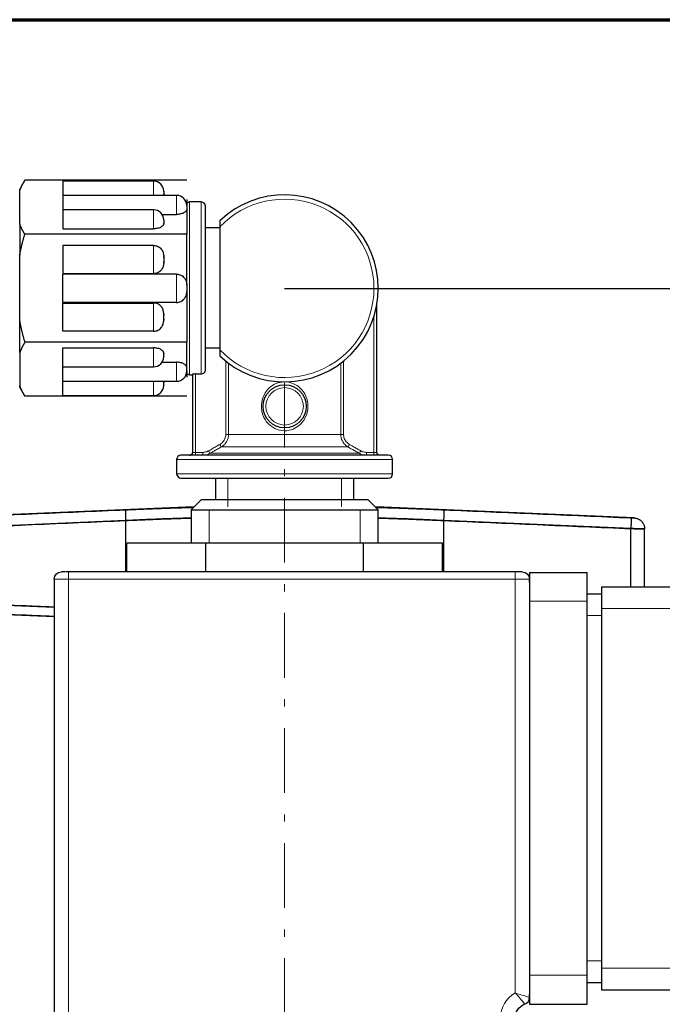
# Model space of a CAD drawing. Header units: millimetres. Extents: x 18 to 610, y -123 to 280.
# Tile 9 of 44: x 123 to 168, y 212 to 280. Entities that reach past the tile are written whole.
import ezdxf

# ---------------------------------------------------------------- set-up
doc = ezdxf.new("R2010")
doc.units = ezdxf.units.MM
doc.linetypes.add('CENTER', pattern=[8, 4.5, -1.5, 0.5, -1.5])
doc.linetypes.add('SOLID', pattern=[0])
doc.styles.add('Arial', font='Arial.ttf', dxfattribs={"height": 5})
doc.dimstyles.get("Standard").update_dxf_attribs({"dimtxt": 5, "dimasz": 5, "dimexe": 0.18, "dimexo": 0.0625, "dimgap": 0.09, "dimtad": 0, "dimtih": 1, "dimtoh": 1, "dimdec": 4, "dimzin": 0, "dimdsep": 46, "dimtxsty": 'Arial', "dimcen": 0.09, "dimadec": 0, "dimazin": 0, "dimtfac": 1, "dimtdec": 4, "dimtofl": 0, "dimtmove": 0, "dimatfit": 3, "dimfxl": 0, "dimtolj": 1, "dimtzin": 0, "dimarcsym": 0})

# ---------------------------------------------------------------- blocks, each defined once
blk = doc.blocks.new('*D12')
at = {"color": 0, "lineweight": -2}
for p, q in [((141.291, 261.363), (230.724, 261.363)), ((229.324, 136.763), (229.324, 256.363)), ((178.491, 131.763), (230.724, 131.763))]:
    blk.add_line(p, q, dxfattribs=at)
at = {"color": 0}
for points in [[(230.157, 256.363), (228.491, 256.363), (229.324, 261.363)], [(228.491, 136.763), (230.157, 136.763), (229.324, 131.763)]]:
    blk.add_solid(points, dxfattribs=at)
at = {"layer": 'Defpoints', "color": 0}
for p in [(141.291, 261.363), (229.324, 261.363), (178.491, 131.763)]:
    blk.add_point(p, dxfattribs=at)
at = {"color": 0, "lineweight": 9, "insert": (224.271, 196.563), "char_height": 5, "attachment_point": 5, "rotation": 90, "style": 'Arial'}
blk.add_mtext('\\A1;129.6', dxfattribs=at)
blk = doc.blocks.new('BlockOfViews_3')
at = {"linetype": 'SOLID', "lineweight": 30}
for p, q in [((123.241, 268.869, 34.944), (122.891, 268.261, 35.123)), ((134.491, 268.869, 34.944), (123.241, 268.869, 34.944)), ((132.191, 268.819, 36.346), (125.891, 268.819, 36.338)), ((122.891, 265.835, 40.199), (122.891, 268.15, 36.189)), ((133.791, 267.819, 38.078), (125.891, 267.819, 38.07)), ((132.891, 268.103, 36.27), (132.891, 268.104, 36.269)), ((132.891, 267.881, 36.656), (132.891, 267.925, 36.579)), ((134.491, 267.546, 37.237), (134.491, 267.108, 37.994)), ((134.491, 266.881, 38.388), (134.491, 265.116, 41.444)), ((135.491, 267.363, 34.944), (134.691, 267.363, 34.944)), ((132.191, 266.819, 39.81), (125.891, 266.819, 39.802)), ((132.77, 266.503, 39.043), (133.791, 266.503, 39.043)), ((125.891, 265.503, 40.775), (132.191, 265.503, 40.775)), ((132.891, 266.103, 39.734), (132.891, 266.104, 39.733)), ((132.891, 265.881, 40.12), (132.891, 265.925, 40.043)), ((136.791, 265.563, 34.944), (135.791, 265.563, 34.944)), ((136.791, 265.628, 39.544), (136.791, 257.098, 39.544)), ((134.491, 265.116, 41.444), (123.241, 265.116, 41.444)), ((134.491, 261.587, 41.444), (134.491, 265.116, 41.444)), ((132.191, 264.343, 41.444), (125.891, 264.343, 41.444)), ((122.891, 259.048, 41.444), (122.891, 263.679, 41.444)), ((132.891, 263.505, 41.444), (132.891, 263.587, 41.444)), ((132.891, 263.14, 41.444), (132.891, 263.222, 41.444)), ((125.891, 262.384, 41.444), (132.191, 262.384, 41.444)), ((133.791, 262.343, 41.444), (125.891, 262.343, 41.444)), ((134.491, 261.14, 41.444), (134.491, 257.611, 41.444)), ((133.791, 260.384, 41.444), (125.891, 260.384, 41.444)), ((125.891, 260.343, 41.444), (132.191, 260.343, 41.444)), ((147.691, 249.963, 35.494), (147.691, 260.228, 35.494)), ((132.891, 259.587, 41.444), (132.891, 259.505, 41.444)), ((132.891, 259.222, 41.444), (132.891, 259.14, 41.444)), ((132.191, 258.384, 41.444), (125.891, 258.384, 41.444)), ((134.491, 257.611, 41.444), (123.241, 257.611, 41.444)), ((134.491, 255.846, 38.388), (134.491, 257.611, 41.444)), ((122.891, 256.892, 40.199), (122.891, 254.577, 36.189)), ((125.891, 257.224, 40.775), (132.191, 257.224, 40.775)), ((132.891, 256.846, 40.12), (132.891, 256.802, 40.043)), ((132.891, 256.623, 39.734), (132.891, 256.622, 39.733)), ((135.791, 257.231, 35.694), (136.791, 257.231, 35.694)), ((132.77, 256.224, 39.043), (133.791, 256.224, 39.043)), ((125.891, 255.908, 39.802), (132.191, 255.908, 39.81)), ((134.491, 255.619, 37.994), (134.491, 255.181, 37.237)), ((134.691, 255.363, 34.944), (134.891, 255.363, 34.944)), ((134.891, 255.389, 35.494), (134.891, 249.963, 35.494)), ((135.091, 255.41, 35.694), (135.491, 255.41, 35.694)), ((135.791, 255.713, 35.694), (135.791, 255.729, 35.694)), ((125.891, 254.908, 38.07), (133.791, 254.908, 38.078)), ((132.891, 254.846, 36.656), (132.891, 254.802, 36.579)), ((132.891, 254.623, 36.27), (132.891, 254.622, 36.269)), ((122.891, 254.466, 35.123), (123.241, 253.858, 34.944)), ((125.891, 253.908, 36.338), (132.191, 253.908, 36.346)), ((134.491, 253.858, 34.944), (123.241, 253.858, 34.944)), ((134.74, 249.768, 35.55), (134.692, 249.763, 35.526)), ((134.819, 249.807, 35.538), (134.74, 249.768, 35.55)), ((134.874, 249.877, 35.529), (134.819, 249.807, 35.538)), ((134.893, 249.963, 35.526), (134.874, 249.877, 35.529)), ((147.708, 249.877, 35.529), (147.69, 249.963, 35.51)), ((147.763, 249.807, 35.538), (147.708, 249.877, 35.529)), ((147.842, 249.768, 35.55), (147.763, 249.807, 35.538)), ((147.89, 249.763, 35.526), (147.842, 249.768, 35.55)), ((133.791, 249.463, 34.944), (133.791, 248.463, 34.944)), ((148.791, 248.463, 34.944), (148.791, 249.463, 34.944)), ((136.491, 248.163, 34.944), (136.491, 246.663, 34.944)), ((146.091, 246.663, 34.944), (146.091, 248.163, 34.944)), ((135.491, 246.663, 34.944), (134.791, 245.963, 34.944)), ((147.787, 245.963, 35.159), (147.088, 246.663, 35.136)), ((134.401, 246.164, -16.682), (117.008, 245.403, -15.511)), ((134.791, 245.963, 34.944), (134.791, 243.663, 34.944)), ((147.787, 243.663, 35.16), (147.787, 245.963, 35.159)), ((165.574, 245.403, -15.511), (148.181, 246.164, -16.682)), ((130.251, 245.223, -13.946), (117.247, 244.664, -14.514)), ((130.251, 241.663, -13.946), (130.251, 245.223, -13.946)), ((165.335, 244.664, -14.514), (152.33, 245.223, -13.946)), ((152.33, 245.223, -13.946), (152.33, 241.663, -13.946)), ((165.335, 240.621, -14.514), (165.335, 244.664, -14.514)), ((166.291, 240.621, -15.513), (166.291, 244.654, -15.513)), ((130.321, 241.663, 34.944), (130.321, 243.663, 34.944)), ((135.806, 243.663, 44.444), (130.321, 243.663, 34.944)), ((135.806, 241.663, 44.444), (135.806, 243.663, 44.444)), ((146.776, 243.663, 44.444), (135.806, 243.663, 44.444)), ((146.776, 241.663, 44.444), (146.776, 243.663, 44.444)), ((152.261, 243.663, 34.944), (146.776, 243.663, 44.444)), ((152.261, 241.663, 34.944), (152.261, 243.663, 34.944)), ((157.291, 241.663, 49.944), (126.291, 241.663, 49.944)), ((158.291, 241.621, 47.944), (162.291, 241.621, 47.944)), ((125.291, 241.163, 49.444), (125.291, 201.163, 49.444)), ((158.291, 240.94, 49.444), (158.291, 241.163, 49.444)), ((163.291, 240.621, 47.444), (171.291, 240.621, 47.444)), ((117.247, 239.552, -14.514), (125.291, 239.206, -14.163)), ((125.291, 240.163, 46.444), (125.281, 240.163, 46.444)), ((158.291, 239.621, 49.944), (158.291, 213.621, 49.944)), ((162.291, 240.121, 46.944), (163.291, 240.121, 46.944)), ((162.291, 213.621, 49.944), (162.291, 239.621, 49.944)), ((116.913, 238.916, -15.511), (125.291, 238.55, -16.074)), ((163.291, 239.121, 48.944), (163.291, 214.121, 48.944)), ((162.291, 213.121, 46.944), (163.291, 213.121, 46.944)), ((158.291, 212.078, 49.444), (158.291, 212.301, 49.444)), ((163.291, 212.621, 47.444), (171.291, 212.621, 47.444)), ((158.291, 211.621, 47.944), (162.291, 211.621, 47.944))]:
    blk.add_line(p, q, dxfattribs=at)
at = {"color": 196, "linetype": 'SOLID', "lineweight": 9}
for p, q in [((147.491, 259.411, 35.694), (147.491, 249.963, 35.694)), ((137.2, 256.312, 35.694), (137.2, 251.207, 35.694)), ((137.395, 251.207, 35.849), (137.395, 256.161, 35.849)), ((145.187, 256.161, 35.849), (145.187, 251.207, 35.849)), ((145.382, 251.207, 35.694), (145.382, 256.312, 35.694)), ((135.091, 249.963, 35.694), (135.091, 255.41, 35.694)), ((135.602, 249.963, 35.694), (135.091, 249.963, 35.694)), ((147.491, 249.963, 35.694), (146.98, 249.963, 35.694)), ((126.291, 241.163, 50.444), (157.291, 241.163, 50.444)), ((126.291, 201.163, 50.444), (126.291, 241.163, 50.444)), ((157.291, 241.163, 50.444), (157.291, 212.395, 50.444)), ((158.291, 239.621, 49.944), (162.291, 239.621, 49.944)), ((163.291, 239.121, 48.944), (171.291, 239.121, 48.944)), ((162.291, 238.621, 48.444), (163.291, 238.621, 48.444)), ((162.291, 214.621, 48.444), (163.291, 214.621, 48.444)), ((158.291, 213.621, 49.944), (162.291, 213.621, 49.944)), ((163.291, 214.121, 48.944), (171.291, 214.121, 48.944))]:
    blk.add_line(p, q, dxfattribs=at)
at = {"linetype": 'SOLID', "lineweight": 9}
for p, q in [((137.352, 246.178, 39.839), (137.352, 248.163, 39.839)), ((145.23, 246.181, 39.839), (145.23, 248.163, 39.839)), ((136.051, 245.963, 41.574), (136.051, 243.663, 41.574)), ((146.531, 245.963, 41.574), (146.531, 243.663, 41.574))]:
    blk.add_line(p, q, dxfattribs=at)
at = {"color": 6, "linetype": 'CENTER', "lineweight": 9}
blk.add_lwpolyline([(141.291, 254.804), (141.291, 166.164)], dxfattribs=at)
at = {"linetype": 'SOLID', "lineweight": 30}
blk.add_circle((141.291, 253.163, 39.744), 1.5, dxfattribs=at)
at = {"color": 196, "linetype": 'SOLID', "lineweight": 9, "extrusion": (0, 0, -1)}
blk.add_circle((-141.291, 253.163, -39.944), 1.3, dxfattribs=at)
at = {"linetype": 'SOLID', "lineweight": 30, "extrusion": (-1, 0, 0)}
for centre, radius, start, end in [((-261.363, 34.944, -122.891), 6.9, 169.60486, 178.51498), ((-267.819, 36.362, -132.191), 1, 89.9905, 90.93751), ((-261.363, 34.944, -135.791), 5.7, 7.56084, 181.5), ((-261.363, 41.244, -125.891), 1, 11.53696, 168.46304), ((-259.363, 41.244, -125.891), 1, 11.53696, 168.46304), ((-259.363, 41.244, -132.891), 0.3, 41.81031, 138.18969), ((-261.363, 34.944, -122.891), 6.9, 49.60486, 70.39514), ((-256.907, 39.827, -125.891), 1, 358.6148, 108.46305), ((-256.907, 39.827, -132.891), 0.3, 341.81031, 78.18969), ((-255.907, 38.094, -125.891), 1, 358.61479, 90.01677), ((-255.907, 38.094, -134.491), 0.3, 341.81031, 78.18969), ((-261.363, 34.944, -122.891), 6.9, 1.48502, 10.39514), ((-254.907, 36.362, -125.891), 1, 358.61479, 90.01677), ((-254.907, 36.362, -132.891), 0.3, 341.81031, 78.18969), ((-239.621, 47.944, -162.291), 2, 90, 180), ((-213.621, 47.944, -162.291), 2, 0, 90)]:
    blk.add_arc(centre, radius, start, end, dxfattribs=at)
at = {"linetype": 'SOLID', "lineweight": 30, "extrusion": (1, 0, 0)}
for centre, radius, start, end in [((267.819, 36.362, 125.891), 1, 358.61479, 90.01677), ((266.819, 38.094, 125.891), 1, 358.61479, 90.01677), ((267.819, 36.362, 132.891), 0.3, 341.81031, 78.18969), ((266.819, 38.094, 134.491), 0.3, 341.81031, 78.18969), ((265.819, 39.827, 125.891), 1, 358.6148, 108.46305), ((261.363, 34.944, 122.891), 6.9, 49.60486, 70.39514), ((265.819, 39.827, 132.891), 0.3, 341.81031, 78.18969), ((263.363, 41.244, 125.891), 1, 11.53696, 168.46304), ((263.363, 41.244, 132.891), 0.3, 41.81031, 138.18969), ((261.363, 41.244, 134.491), 0.3, 41.81031, 138.18969), ((254.907, 36.362, 132.191), 1, 89.9905, 90.93751), ((239.621, 47.944, 158.291), 2, 0, 90), ((239.121, 47.444, 163.291), 1.5, 0, 90), ((213.621, 47.944, 158.291), 2, 90, 180), ((214.121, 47.444, 163.291), 1.5, 90, 180)]:
    blk.add_arc(centre, radius, start, end, dxfattribs=at)
at = {"color": 196, "linetype": 'SOLID', "lineweight": 9, "extrusion": (-1, 0, 0)}
for centre, radius, start, end in [((-267.819, 36.362, -132.191), 1, 90.93751, 181.50004), ((-266.819, 38.094, -133.791), 1, 71.53694, 181.50004), ((-265.819, 39.827, -132.191), 1, 71.53695, 181.50003), ((-263.363, 41.244, -132.191), 1, 11.53696, 168.46304), ((-241.163, 49.944, -126.291), 0.5, 90, 180)]:
    blk.add_arc(centre, radius, start, end, dxfattribs=at)
at = {"linetype": 'SOLID', "lineweight": 30}
for centre, radius, start, end in [((132.188, 268.117, 36.372), 0.702, 0.20086, 89.7979), ((133.788, 267.117, 38.104), 0.702, 0.20086, 89.7979), ((141.291, 261.363, 39.244), 6.5, 226.18694, 133.81306), ((134.708, 267.046, 34.944), 0.318, 93.11522, 133.14009), ((135.491, 267.063, 34.944), 0.3, 0.00682, 89.99027), ((132.188, 266.117, 39.836), 0.702, 0.20086, 89.7979), ((132.188, 256.61, 39.81), 0.702, 270.2021, 359.79914), ((133.788, 255.61, 38.078), 0.703, 270.20414, 359.79835), ((134.704, 255.677, 34.944), 0.314, 225.82255, 267.53709), ((132.188, 254.61, 36.346), 0.703, 270.20414, 359.79835), ((134.106, 249.448, 34.944), 0.316, 92.75844, 177.24156), ((134.691, 249.963, 35.494), 0.2, 270, 272.2315), ((134.691, 249.963, 35.494), 0.2, 280.91411, 285.77283), ((134.691, 249.963, 35.494), 0.2, 306.16506, 313.13864), ((134.691, 249.963, 35.494), 0.2, 330.81857, 338.43646), ((134.691, 249.963, 35.494), 0.2, 357.58906, 359.99999), ((148.491, 249.463, 34.944), 0.3, 0.00731, 89.99561), ((134.118, 248.49, 34.944), 0.328, 184.73017, 265.26692), ((148.491, 248.463, 34.944), 0.3, 270.00148, 359.99852), ((157.791, 212.078, 49.444), 0.5, 289.47122, 0)]:
    blk.add_arc(centre, radius, start, end, dxfattribs=at)
at = {"color": 196, "linetype": 'SOLID', "lineweight": 9, "extrusion": (1.62443e-32, 1.25101e-31, -1)}
blk.add_arc((-141.291, 261.363, -39.544), 6.2, 43.46402, 316.53598, dxfattribs=at)
at = {"color": 196, "linetype": 'SOLID', "lineweight": 9, "extrusion": (-1, 1.4803e-16, 0)}
blk.add_arc((-261.363, 34.944, -134.691), 6, 0, 180, dxfattribs=at)
at = {"color": 196, "linetype": 'SOLID', "lineweight": 9, "extrusion": (1, -1.4803e-16, 0)}
blk.add_arc((261.363, 34.944, 135.491), 6, 0, 172.81924, dxfattribs=at)
at = {"color": 196, "linetype": 'SOLID', "lineweight": 9, "extrusion": (1, 0, 0)}
for centre, radius, start, end in [((261.363, 41.244, 133.791), 1, 11.53696, 168.46304), ((259.363, 41.244, 132.191), 1, 11.53696, 168.46304), ((256.907, 39.827, 132.191), 1, 71.53695, 181.50003), ((255.907, 38.094, 133.791), 1, 71.53694, 181.50004), ((254.907, 36.362, 132.191), 1, 90.93751, 181.50004), ((249.963, 35.894, 135.091), 0.2, 180, 270), ((249.963, 35.894, 135.602), 0.2, 180, 270), ((249.963, 35.894, 147.491), 0.2, 180, 270), ((241.163, 49.944, 157.291), 0.5, 0, 90)]:
    blk.add_arc(centre, radius, start, end, dxfattribs=at)
at = {"color": 196, "linetype": 'SOLID', "lineweight": 9, "extrusion": (0, 1, 0)}
for centre, radius, start, end in [((-137.2, 35.894, 251.207), 0.2, 193.07289, 270), ((-126.291, 49.444, 241.163), 1, 0, 90), ((-157.291, 49.444, 241.163), 1, 90, 180)]:
    blk.add_arc(centre, radius, start, end, dxfattribs=at)
at = {"color": 196, "linetype": 'SOLID', "lineweight": 9, "extrusion": (-4.44089e-16, -1, 0)}
blk.add_arc((141.291, 34.944, -251.207), 4, 13.07289, 166.92711, dxfattribs=at)
at = {"color": 196, "linetype": 'SOLID', "lineweight": 9, "extrusion": (0, -1, 0)}
blk.add_arc((145.382, 35.894, -251.207), 0.2, 193.07289, 270, dxfattribs=at)
at = {"color": 196, "linetype": 'SOLID', "lineweight": 9, "extrusion": (0.87068, 0.49185, 1.09213e-15)}
blk.add_arc((150.837, 35.894, 242.316), 0.2, 185.92698, 270, dxfattribs=at)
at = {"color": 196, "linetype": 'SOLID', "lineweight": 9, "extrusion": (0.87068, -0.49185, 0)}
blk.add_arc((289.825, 35.894, 3.723), 0.2, 185.92698, 270, dxfattribs=at)
at = {"linetype": 'SOLID', "lineweight": 30, "extrusion": (-4.44089e-16, -1, 0)}
blk.add_arc((141.291, 34.944, -249.763), 7.2, 0, 180, dxfattribs=at)
at = {"color": 196, "linetype": 'SOLID', "lineweight": 9, "extrusion": (1.53134e-16, -1, 0)}
blk.add_arc((135.091, 35.494, -249.963), 0.2, 90, 180, dxfattribs=at)
at = {"color": 196, "linetype": 'SOLID', "lineweight": 9, "extrusion": (0.869436, 0.494046, 0)}
blk.add_arc((150.226, 35.894, 241.796), 0.2, 185.07664, 270, dxfattribs=at)
at = {"color": 196, "linetype": 'SOLID', "lineweight": 9, "extrusion": (-3.37201e-16, -1, 5.30734e-32)}
blk.add_arc((141.291, 34.944, -249.897), 5.268, 10.19369, 169.80631, dxfattribs=at)
at = {"color": 196, "linetype": 'SOLID', "lineweight": 9, "extrusion": (4.44089e-16, 1, 0)}
blk.add_arc((-141.291, 34.944, 250.341), 4.5, 11.91859, 168.08141, dxfattribs=at)
at = {"color": 196, "linetype": 'SOLID', "lineweight": 9, "extrusion": (0.869436, -0.494046, -1.097e-15)}
blk.add_arc((289.835, 35.894, 3.891), 0.2, 185.07664, 270, dxfattribs=at)
at = {"color": 196, "linetype": 'SOLID', "lineweight": 9, "extrusion": (1, 4.44089e-15, 0)}
blk.add_arc((249.963, 35.894, 146.98), 0.2, 180, 270, dxfattribs=at)
at = {"color": 196, "linetype": 'SOLID', "lineweight": 9, "extrusion": (-1.53134e-16, -1, 0)}
blk.add_arc((147.491, 35.494, -249.963), 0.2, 0, 90, dxfattribs=at)
at = {"linetype": 'SOLID', "lineweight": 30, "extrusion": (0, 0, -1)}
for centre, radius, start, end in [((-147.891, 249.963, -35.494), 0.2, 358.85981, 359.99999), ((-147.891, 249.963, -35.494), 0.2, 330.80001, 337.92478), ((-147.891, 249.963, -35.494), 0.2, 306.06937, 312.88817), ((-147.891, 249.963, -35.494), 0.2, 281.52116, 285.78361), ((-147.891, 249.963, -35.494), 0.2, 270, 272.48161), ((-125.791, 241.163, -49.444), 0.5, 0, 90), ((-157.791, 241.163, -49.444), 0.5, 90, 180), ((-158.291, 210.663, -49.444), 1, 0, 70.52878)]:
    blk.add_arc(centre, radius, start, end, dxfattribs=at)
at = {"color": 196, "linetype": 'SOLID', "lineweight": 9, "extrusion": (2.61361e-16, 1, 0)}
blk.add_arc((-141.291, 34.944, 249.463), 7.5, 0, 180, dxfattribs=at)
at = {"color": 196, "linetype": 'SOLID', "lineweight": 9, "extrusion": (-2.61361e-16, -1, 0)}
blk.add_arc((141.291, 34.944, -248.463), 7.5, 0, 180, dxfattribs=at)
at = {"linetype": 'SOLID', "lineweight": 30, "extrusion": (0, 1, 0)}
for centre, radius, end in [((-141.291, 34.944, 248.163), 7.2, 180), ((-141.291, 34.944, 245.963), 6.5, 178.10526)]:
    blk.add_arc(centre, radius, 0, end, dxfattribs=at)
at = {"linetype": 'SOLID', "lineweight": 30, "extrusion": (0, -1, 0)}
for centre, radius, start, end in [((141.291, 34.944, -246.663), 5.8, 1.89474, 180), ((126.291, 49.444, -241.663), 0.5, 115.31249, 180), ((126.291, 49.444, -241.663), 0.5, 90, 109.68748), ((157.291, 49.444, -241.663), 0.5, 0, 90)]:
    blk.add_arc(centre, radius, start, end, dxfattribs=at)
at = {"linetype": 'SOLID', "lineweight": 30, "extrusion": (1.75195e-15, -1, 0)}
blk.add_arc((141.291, -17.056, -246.164), 6.9, 156.08551, 176.89655, dxfattribs=at)
at = {"linetype": 'SOLID', "lineweight": 30, "extrusion": (-1.75195e-15, -1, 0)}
blk.add_arc((141.291, -17.056, -246.164), 6.9, 3.10345, 23.98267, dxfattribs=at)
at = {"color": 196, "linetype": 'SOLID', "lineweight": 9}
blk.add_arc((158.291, 210.663, 50.444), 2, 120, 180, dxfattribs=at)
at = {"linetype": 'SOLID', "lineweight": 30}
for points, weights in [([(122.891, 268.15, 36.189), (123.024, 268.494, 35.593), (123.241, 268.869, 34.944)], [1, 1.01542290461, 1.0208149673]), ([(123.241, 265.116, 41.444), (123.024, 265.491, 40.796), (122.891, 265.835, 40.199)], [1.0208149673, 1.01542290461, 1]), ([(122.891, 263.679, 41.444), (123.024, 264.367, 41.444), (123.241, 265.116, 41.444)], [1, 1.01542290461, 1.0208149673]), ([(122.891, 259.048, 41.444), (123.024, 258.36, 41.444), (123.241, 257.611, 41.444)], [1, 1.01542290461, 1.0208149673]), ([(123.241, 257.611, 41.444), (123.024, 257.236, 40.796), (122.891, 256.892, 40.199)], [1.0208149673, 1.01542290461, 1]), ([(122.891, 254.577, 36.189), (123.024, 254.232, 35.593), (123.241, 253.858, 34.944)], [1, 1.01542290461, 1.0208149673]), ([(130.252, 245.973, -14.688), (130.22, 245.964, -13.947), (130.251, 245.223, -13.946)], [1, 0.710984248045, 1]), ([(130.252, 245.973, -14.688), (130.22, 245.964, -13.947), (130.251, 245.223, -13.946)], [1, 0.710984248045, 1]), ([(152.33, 245.973, -14.688), (152.362, 245.964, -13.947), (152.33, 245.223, -13.946)], [1, 0.710984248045, 1]), ([(152.33, 245.973, -14.688), (152.362, 245.964, -13.947), (152.33, 245.223, -13.946)], [1, 0.710984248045, 1]), ([(165.334, 245.413, -15.261), (165.367, 245.409, -14.515), (165.335, 244.664, -14.514)], [1, 0.708922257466, 1]), ([(165.334, 245.413, -15.261), (165.367, 245.409, -14.515), (165.335, 244.664, -14.514)], [1, 0.708922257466, 1]), ([(165.574, 245.403, -15.511), (166.291, 245.372, -15.511), (166.291, 244.654, -15.513)], [1, 0.722333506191, 1]), ([(165.574, 245.403, -15.511), (166.291, 245.372, -15.511), (166.291, 244.654, -15.513)], [1, 0.722333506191, 1])]:
    blk.add_rational_spline(points, weights, degree=2, dxfattribs=at)
for points, knots in [([(132.891, 267.881, 36.656), (132.891, 267.875, 36.666), (132.891, 267.869, 36.676), (132.889, 267.849, 36.712), (132.887, 267.834, 36.738), (132.884, 267.819, 36.763)], [-4.9817118, -4.9817118, -4.9817118, -4.9817118, -4.9497073, -4.9497073, -4.8674276, -4.8674276, -4.8674276, -4.8674276]), ([(134.491, 266.881, 38.388), (134.491, 266.875, 38.398), (134.491, 266.869, 38.408), (134.488, 266.819, 38.494), (134.473, 266.776, 38.569), (134.432, 266.719, 38.669), (134.415, 266.699, 38.704), (134.371, 266.66, 38.77), (134.346, 266.642, 38.801), (134.289, 266.609, 38.86), (134.252, 266.59, 38.891), (134.17, 266.558, 38.946), (134.125, 266.545, 38.97), (134.039, 266.525, 39.004), (133.99, 266.516, 39.019), (133.89, 266.505, 39.038), (133.838, 266.503, 39.043), (133.791, 266.503, 39.043)], [-2.385148, -2.385148, -2.385148, -2.385148, -2.353143, -2.353143, -2.109723, -2.109723, -1.988955, -1.988955, -1.868187, -1.868187, -1.724803, -1.724803, -1.581419, -1.581419, -1.43985, -1.43985, -1.298282, -1.298282, -1.298282, -1.298282]), ([(132.891, 265.881, 40.12), (132.891, 265.875, 40.13), (132.891, 265.869, 40.14), (132.888, 265.819, 40.226), (132.873, 265.776, 40.301), (132.832, 265.719, 40.401), (132.815, 265.699, 40.436), (132.771, 265.66, 40.502), (132.746, 265.642, 40.533), (132.689, 265.609, 40.592), (132.652, 265.59, 40.623), (132.57, 265.558, 40.678), (132.525, 265.545, 40.702), (132.439, 265.525, 40.736), (132.39, 265.516, 40.751), (132.29, 265.505, 40.771), (132.238, 265.503, 40.775), (132.191, 265.503, 40.775)], [-4.981712, -4.981712, -4.981712, -4.981712, -4.949707, -4.949707, -4.706287, -4.706287, -4.585519, -4.585519, -4.464751, -4.464751, -4.321367, -4.321367, -4.177983, -4.177983, -4.036414, -4.036414, -3.894846, -3.894846, -3.894846, -3.894846]), ([(136.791, 266.054, 39.244), (136.791, 266.054, 39.278), (136.791, 266.044, 39.316), (136.791, 266.012, 39.381), (136.791, 265.981, 39.417), (136.791, 265.913, 39.473), (136.791, 265.861, 39.499), (136.791, 265.758, 39.534), (136.791, 265.688, 39.544), (136.791, 265.628, 39.544)], [2.2020352, 2.2020352, 2.2020352, 2.2020352, 2.3012634, 2.3012634, 2.4193213, 2.4193213, 2.5655716, 2.5655716, 2.7440395, 2.7440395, 2.7440395, 2.7440395]), ([(132.191, 264.343, 41.444), (132.238, 264.343, 41.444), (132.29, 264.338, 41.444), (132.39, 264.316, 41.444), (132.439, 264.299, 41.444), (132.525, 264.259, 41.444), (132.57, 264.232, 41.444), (132.652, 264.168, 41.444), (132.689, 264.132, 41.444), (132.746, 264.064, 41.444), (132.771, 264.028, 41.444), (132.815, 263.951, 41.444), (132.832, 263.911, 41.444), (132.873, 263.796, 41.444), (132.888, 263.71, 41.444), (132.891, 263.61, 41.444), (132.891, 263.599, 41.444), (132.891, 263.587, 41.444)], [-1.298282, -1.298282, -1.298282, -1.298282, -1.156714, -1.156714, -1.015145, -1.015145, -0.871761, -0.871761, -0.728377, -0.728377, -0.607609, -0.607609, -0.486841, -0.486841, -0.243421, -0.243421, -0.211416, -0.211416, -0.211416, -0.211416]), ([(132.891, 263.14, 41.444), (132.891, 263.128, 41.444), (132.891, 263.117, 41.444), (132.888, 263.017, 41.444), (132.873, 262.93, 41.444), (132.832, 262.816, 41.444), (132.815, 262.776, 41.444), (132.771, 262.699, 41.444), (132.746, 262.663, 41.444), (132.689, 262.595, 41.444), (132.652, 262.559, 41.444), (132.57, 262.495, 41.444), (132.525, 262.468, 41.444), (132.439, 262.428, 41.444), (132.39, 262.411, 41.444), (132.29, 262.389, 41.444), (132.238, 262.384, 41.444), (132.191, 262.384, 41.444)], [-4.981712, -4.981712, -4.981712, -4.981712, -4.949707, -4.949707, -4.706287, -4.706287, -4.585519, -4.585519, -4.464751, -4.464751, -4.321367, -4.321367, -4.177983, -4.177983, -4.036414, -4.036414, -3.894846, -3.894846, -3.894846, -3.894846]), ([(133.791, 262.343, 41.444), (133.838, 262.343, 41.444), (133.89, 262.338, 41.444), (133.99, 262.316, 41.444), (134.039, 262.299, 41.444), (134.125, 262.259, 41.444), (134.17, 262.232, 41.444), (134.252, 262.168, 41.444), (134.289, 262.132, 41.444), (134.346, 262.064, 41.444), (134.371, 262.028, 41.444), (134.415, 261.951, 41.444), (134.432, 261.911, 41.444), (134.473, 261.796, 41.444), (134.488, 261.71, 41.444), (134.491, 261.61, 41.444), (134.491, 261.599, 41.444), (134.491, 261.587, 41.444)], [-3.894846, -3.894846, -3.894846, -3.894846, -3.753277, -3.753277, -3.611709, -3.611709, -3.468325, -3.468325, -3.324941, -3.324941, -3.204173, -3.204173, -3.083405, -3.083405, -2.839985, -2.839985, -2.80798, -2.80798, -2.80798, -2.80798]), ([(133.791, 260.384, 41.444), (133.838, 260.384, 41.444), (133.89, 260.389, 41.444), (133.99, 260.411, 41.444), (134.039, 260.428, 41.444), (134.125, 260.468, 41.444), (134.17, 260.495, 41.444), (134.252, 260.559, 41.444), (134.289, 260.595, 41.444), (134.346, 260.663, 41.444), (134.371, 260.699, 41.444), (134.415, 260.776, 41.444), (134.432, 260.816, 41.444), (134.473, 260.93, 41.444), (134.488, 261.017, 41.444), (134.491, 261.117, 41.444), (134.491, 261.128, 41.444), (134.491, 261.14, 41.444)], [-3.894846, -3.894846, -3.894846, -3.894846, -3.753277, -3.753277, -3.611709, -3.611709, -3.468325, -3.468325, -3.324941, -3.324941, -3.204173, -3.204173, -3.083405, -3.083405, -2.839985, -2.839985, -2.80798, -2.80798, -2.80798, -2.80798]), ([(132.891, 259.587, 41.444), (132.891, 259.599, 41.444), (132.891, 259.61, 41.444), (132.888, 259.71, 41.444), (132.873, 259.796, 41.444), (132.832, 259.911, 41.444), (132.815, 259.951, 41.444), (132.771, 260.028, 41.444), (132.746, 260.064, 41.444), (132.689, 260.132, 41.444), (132.652, 260.168, 41.444), (132.57, 260.232, 41.444), (132.525, 260.259, 41.444), (132.439, 260.299, 41.444), (132.39, 260.316, 41.444), (132.29, 260.338, 41.444), (132.238, 260.343, 41.444), (132.191, 260.343, 41.444)], [-4.981712, -4.981712, -4.981712, -4.981712, -4.949707, -4.949707, -4.706287, -4.706287, -4.585519, -4.585519, -4.464751, -4.464751, -4.321367, -4.321367, -4.177983, -4.177983, -4.036414, -4.036414, -3.894846, -3.894846, -3.894846, -3.894846]), ([(132.191, 258.384, 41.444), (132.238, 258.384, 41.444), (132.29, 258.389, 41.444), (132.39, 258.411, 41.444), (132.439, 258.428, 41.444), (132.525, 258.468, 41.444), (132.57, 258.495, 41.444), (132.652, 258.559, 41.444), (132.689, 258.595, 41.444), (132.746, 258.663, 41.444), (132.771, 258.699, 41.444), (132.815, 258.776, 41.444), (132.832, 258.816, 41.444), (132.873, 258.93, 41.444), (132.888, 259.017, 41.444), (132.891, 259.117, 41.444), (132.891, 259.128, 41.444), (132.891, 259.14, 41.444)], [-1.298282, -1.298282, -1.298282, -1.298282, -1.156714, -1.156714, -1.015145, -1.015145, -0.871761, -0.871761, -0.728377, -0.728377, -0.607609, -0.607609, -0.486841, -0.486841, -0.243421, -0.243421, -0.211416, -0.211416, -0.211416, -0.211416]), ([(132.891, 256.846, 40.12), (132.891, 256.852, 40.13), (132.891, 256.858, 40.14), (132.888, 256.907, 40.226), (132.873, 256.951, 40.301), (132.832, 257.008, 40.401), (132.815, 257.028, 40.436), (132.771, 257.066, 40.502), (132.746, 257.085, 40.533), (132.689, 257.118, 40.592), (132.652, 257.137, 40.623), (132.57, 257.168, 40.678), (132.525, 257.182, 40.702), (132.439, 257.202, 40.736), (132.39, 257.21, 40.751), (132.29, 257.222, 40.771), (132.238, 257.224, 40.775), (132.191, 257.224, 40.775)], [-4.981712, -4.981712, -4.981712, -4.981712, -4.949707, -4.949707, -4.706287, -4.706287, -4.585519, -4.585519, -4.464751, -4.464751, -4.321367, -4.321367, -4.177983, -4.177983, -4.036414, -4.036414, -3.894846, -3.894846, -3.894846, -3.894846]), ([(136.791, 257.098, 39.544), (136.791, 257.039, 39.544), (136.791, 256.968, 39.534), (136.791, 256.866, 39.499), (136.791, 256.814, 39.473), (136.791, 256.746, 39.417), (136.791, 256.715, 39.381), (136.791, 256.683, 39.316), (136.791, 256.673, 39.278), (136.791, 256.673, 39.244)], [1.6600309, 1.6600309, 1.6600309, 1.6600309, 1.8384988, 1.8384988, 1.9847491, 1.9847491, 2.102807, 2.102807, 2.2020352, 2.2020352, 2.2020352, 2.2020352]), ([(134.491, 255.846, 38.388), (134.491, 255.852, 38.398), (134.491, 255.858, 38.408), (134.488, 255.907, 38.494), (134.473, 255.951, 38.569), (134.432, 256.008, 38.669), (134.415, 256.028, 38.704), (134.371, 256.066, 38.77), (134.346, 256.085, 38.801), (134.289, 256.118, 38.86), (134.252, 256.137, 38.891), (134.17, 256.168, 38.946), (134.125, 256.182, 38.97), (134.039, 256.202, 39.004), (133.99, 256.21, 39.019), (133.89, 256.222, 39.038), (133.838, 256.224, 39.043), (133.791, 256.224, 39.043)], [-2.385148, -2.385148, -2.385148, -2.385148, -2.353143, -2.353143, -2.109723, -2.109723, -1.988955, -1.988955, -1.868187, -1.868187, -1.724803, -1.724803, -1.581419, -1.581419, -1.43985, -1.43985, -1.298282, -1.298282, -1.298282, -1.298282]), ([(135.091, 255.41, 35.694), (135.066, 255.41, 35.694), (135.039, 255.41, 35.689), (134.99, 255.407, 35.669), (134.967, 255.405, 35.654), (134.932, 255.401, 35.618), (134.916, 255.399, 35.596), (134.896, 255.394, 35.546), (134.891, 255.391, 35.52), (134.891, 255.389, 35.494)], [-0.6040235, -0.6040235, -0.6040235, -0.6040235, -0.5285735, -0.5285735, -0.4531234, -0.4531234, -0.3774678, -0.3774678, -0.3018122, -0.3018122, -0.3018122, -0.3018122]), ([(135.491, 255.41, 35.694), (135.528, 255.41, 35.694), (135.571, 255.419, 35.694), (135.64, 255.448, 35.694), (135.677, 255.472, 35.694), (135.729, 255.525, 35.694), (135.754, 255.562, 35.694), (135.782, 255.631, 35.694), (135.791, 255.676, 35.694), (135.791, 255.713, 35.694)], [-1.7849736, -1.7849736, -1.7849736, -1.7849736, -1.6741898, -1.6741898, -1.5629584, -1.5629584, -1.4511534, -1.4511534, -1.338819, -1.338819, -1.338819, -1.338819]), ([(132.891, 254.846, 36.656), (132.891, 254.852, 36.666), (132.891, 254.858, 36.676), (132.889, 254.878, 36.712), (132.887, 254.893, 36.738), (132.884, 254.908, 36.763)], [-4.9817118, -4.9817118, -4.9817118, -4.9817118, -4.9497073, -4.9497073, -4.8674276, -4.8674276, -4.8674276, -4.8674276]), ([(117.247, 245.413, -15.261), (119.415, 245.507, -15.166), (123.75, 245.695, -14.976), (128.084, 245.881, -14.785), (130.252, 245.973, -14.688)], [0, 0, 0, 0, 6.51434, 13.028925, 13.028925, 13.028925, 13.028925]), ([(130.252, 245.973, -14.688), (130.488, 245.983, -14.678), (130.723, 245.992, -14.658), (131.192, 246.012, -14.601), (131.425, 246.021, -14.563), (131.887, 246.04, -14.468), (132.116, 246.049, -14.412), (132.569, 246.066, -14.282), (132.792, 246.074, -14.208), (133.234, 246.09, -14.043), (133.452, 246.097, -13.951), (133.88, 246.111, -13.752), (134.09, 246.118, -13.644), (134.501, 246.129, -13.412), (134.702, 246.134, -13.288), (134.921, 246.139, -13.14), (134.945, 246.14, -13.124), (134.968, 246.14, -13.109)], [0, 0, 0, 0, 0.685109, 0.685109, 1.370217, 1.370217, 2.055326, 2.055326, 2.740435, 2.740435, 3.425543, 3.425543, 4.110652, 4.110652, 4.795761, 4.795761, 4.877017, 4.877017, 4.877017, 4.877017]), ([(130.252, 245.973, -14.688), (130.811, 245.996, -14.664), (131.646, 246.031, -14.548), (132.724, 246.072, -14.242), (133.508, 246.1, -13.938), (134.261, 246.123, -13.562), (134.737, 246.135, -13.267), (134.968, 246.14, -13.109)], [0, 0, 0, 0, 1.600006, 2.400337, 3.200989, 4.00207, 4.800035, 4.800035, 4.800035, 4.800035]), ([(147.611, 246.14, -13.106), (147.611, 246.14, -13.106), (147.843, 246.135, -13.265), (148.32, 246.123, -13.562), (149.074, 246.1, -13.938), (149.858, 246.072, -14.242), (150.936, 246.031, -14.548), (151.771, 245.996, -14.664), (152.33, 245.973, -14.688)], [8.007725, 8.007725, 8.007725, 8.007725, 8.008198, 8.80971, 9.61079, 10.411442, 11.211774, 12.811779, 12.811779, 12.811779, 12.811779]), ([(147.611, 246.14, -13.106), (147.635, 246.14, -13.123), (147.659, 246.139, -13.139), (147.88, 246.134, -13.287), (148.081, 246.129, -13.412), (148.492, 246.118, -13.644), (148.702, 246.111, -13.752), (149.13, 246.097, -13.951), (149.348, 246.09, -14.043), (149.789, 246.074, -14.208), (150.013, 246.066, -14.282), (150.466, 246.049, -14.412), (150.695, 246.04, -14.468), (151.157, 246.021, -14.563), (151.39, 246.012, -14.601), (151.859, 245.992, -14.658), (152.094, 245.983, -14.678), (152.33, 245.973, -14.688)], [8.136094, 8.136094, 8.136094, 8.136094, 8.221304, 8.221304, 8.906413, 8.906413, 9.591522, 9.591522, 10.27663, 10.27663, 10.961739, 10.961739, 11.646848, 11.646848, 12.331956, 12.331956, 13.017065, 13.017065, 13.017065, 13.017065]), ([(152.33, 245.973, -14.688), (154.497, 245.881, -14.785), (158.832, 245.695, -14.976), (163.167, 245.507, -15.166), (165.334, 245.413, -15.261)], [0, 0, 0, 0, 6.514585, 13.028925, 13.028925, 13.028925, 13.028925]), ([(117.247, 244.664, -14.514), (119.415, 244.758, -14.419), (123.749, 244.945, -14.23), (128.084, 245.132, -14.041), (130.251, 245.223, -13.946)], [0, 0, 0, 0, 6.51434, 13.028925, 13.028925, 13.028925, 13.028925]), ([(134.792, 245.395, -12.351), (134.699, 245.393, -12.419), (134.605, 245.391, -12.485), (134.329, 245.385, -12.67), (134.145, 245.38, -12.783), (133.769, 245.368, -12.995), (133.576, 245.362, -13.093), (133.185, 245.348, -13.275), (132.985, 245.341, -13.358), (132.58, 245.325, -13.509), (132.375, 245.317, -13.576), (131.959, 245.299, -13.695), (131.749, 245.29, -13.746), (131.325, 245.272, -13.832), (131.112, 245.262, -13.866), (130.683, 245.243, -13.919), (130.467, 245.233, -13.937), (130.251, 245.223, -13.946)], [0.9590204, 0.9590204, 0.9590204, 0.9590204, 1.0036821, 1.0036821, 1.0873223, 1.0873223, 1.1709625, 1.1709625, 1.2546026, 1.2546026, 1.3382428, 1.3382428, 1.421883, 1.421883, 1.5055232, 1.5055232, 1.5891633, 1.5891633, 1.5891633, 1.5891633]), ([(130.251, 245.223, -13.946), (130.764, 245.247, -13.924), (131.529, 245.281, -13.819), (132.517, 245.323, -13.539), (133.236, 245.35, -13.262), (133.926, 245.374, -12.92), (134.439, 245.388, -12.603), (134.72, 245.394, -12.404), (134.792, 245.395, -12.351)], [0, 0, 0, 0, 1.600006, 2.400337, 3.200989, 4.00207, 4.803581, 5.08041, 5.08041, 5.08041, 5.08041]), ([(147.786, 245.396, -12.349), (147.859, 245.394, -12.402), (148.142, 245.388, -12.602), (148.655, 245.374, -12.92), (149.346, 245.35, -13.262), (150.064, 245.323, -13.539), (151.053, 245.281, -13.819), (151.818, 245.247, -13.924), (152.33, 245.223, -13.946)], [7.726805, 7.726805, 7.726805, 7.726805, 8.008198, 8.80971, 9.61079, 10.411442, 11.211774, 12.811779, 12.811779, 12.811779, 12.811779]), ([(152.33, 245.223, -13.946), (152.115, 245.233, -13.937), (151.899, 245.243, -13.919), (151.47, 245.262, -13.866), (151.256, 245.272, -13.832), (150.833, 245.29, -13.746), (150.623, 245.299, -13.695), (150.207, 245.317, -13.576), (150.002, 245.325, -13.509), (149.597, 245.341, -13.358), (149.397, 245.348, -13.275), (149.005, 245.362, -13.093), (148.813, 245.368, -12.995), (148.437, 245.38, -12.783), (148.252, 245.385, -12.67), (147.976, 245.391, -12.485), (147.88, 245.393, -12.418), (147.786, 245.395, -12.349)], [0, 0, 0, 0, 0.0836402, 0.0836402, 0.1672804, 0.1672804, 0.2509205, 0.2509205, 0.3345607, 0.3345607, 0.4182009, 0.4182009, 0.5018411, 0.5018411, 0.5854812, 0.5854812, 0.6307088, 0.6307088, 0.6307088, 0.6307088]), ([(152.33, 245.223, -13.946), (154.498, 245.132, -14.041), (158.832, 244.945, -14.23), (163.167, 244.758, -14.419), (165.335, 244.664, -14.514)], [0, 0, 0, 0, 6.514585, 13.028925, 13.028925, 13.028925, 13.028925]), ([(165.334, 245.413, -15.261), (165.341, 245.413, -15.261), (165.348, 245.412, -15.261), (165.361, 245.412, -15.263), (165.368, 245.411, -15.264), (165.381, 245.411, -15.267), (165.387, 245.411, -15.269), (165.4, 245.41, -15.272), (165.406, 245.41, -15.275), (165.419, 245.409, -15.279), (165.425, 245.409, -15.282), (165.437, 245.408, -15.288), (165.443, 245.408, -15.291), (165.455, 245.408, -15.298), (165.46, 245.407, -15.301), (165.471, 245.407, -15.309), (165.477, 245.407, -15.313), (165.487, 245.406, -15.321), (165.492, 245.406, -15.326), (165.502, 245.406, -15.335), (165.506, 245.406, -15.34), (165.515, 245.405, -15.35), (165.519, 245.405, -15.355), (165.527, 245.405, -15.366), (165.531, 245.405, -15.371), (165.538, 245.404, -15.383), (165.542, 245.404, -15.389), (165.548, 245.404, -15.401), (165.551, 245.404, -15.407), (165.556, 245.404, -15.419), (165.558, 245.404, -15.425), (165.563, 245.403, -15.438), (165.565, 245.403, -15.444), (165.568, 245.403, -15.457), (165.569, 245.403, -15.464), (165.571, 245.403, -15.477), (165.572, 245.403, -15.484), (165.573, 245.403, -15.497), (165.574, 245.403, -15.504), (165.574, 245.403, -15.511)], [0, 0, 0, 0, 0.019912, 0.019912, 0.0398239, 0.0398239, 0.0597359, 0.0597359, 0.0796479, 0.0796479, 0.0995599, 0.0995599, 0.1194718, 0.1194718, 0.1393838, 0.1393838, 0.1592958, 0.1592958, 0.1792077, 0.1792077, 0.1991197, 0.1991197, 0.2190317, 0.2190317, 0.2389437, 0.2389437, 0.2588556, 0.2588556, 0.2787676, 0.2787676, 0.2986796, 0.2986796, 0.3185915, 0.3185915, 0.3385035, 0.3385035, 0.3584155, 0.3584155, 0.3783275, 0.3783275, 0.3783275, 0.3783275]), ([(165.334, 245.413, -15.261), (165.35, 245.412, -15.261), (165.374, 245.411, -15.265), (165.405, 245.41, -15.274), (165.427, 245.409, -15.282), (165.448, 245.408, -15.293), (165.468, 245.407, -15.306), (165.487, 245.406, -15.321), (165.504, 245.406, -15.337), (165.52, 245.405, -15.355), (165.534, 245.404, -15.375), (165.546, 245.404, -15.396), (165.556, 245.404, -15.417), (165.564, 245.403, -15.44), (165.571, 245.403, -15.471), (165.574, 245.403, -15.495), (165.574, 245.403, -15.511)], [0, 0, 0, 0, 0.128935, 0.193358, 0.257756, 0.322129, 0.386482, 0.450816, 0.515132, 0.57944, 0.643736, 0.708021, 0.772299, 0.836571, 0.900838, 1.029368, 1.029368, 1.029368, 1.029368]), ([(166.291, 244.654, -15.513), (166.291, 244.654, -15.486), (166.29, 244.654, -15.459), (166.286, 244.654, -15.406), (166.282, 244.654, -15.379), (166.274, 244.654, -15.326), (166.268, 244.654, -15.3), (166.255, 244.654, -15.248), (166.248, 244.654, -15.222), (166.231, 244.654, -15.171), (166.222, 244.654, -15.146), (166.2, 244.655, -15.096), (166.189, 244.655, -15.072), (166.164, 244.655, -15.025), (166.151, 244.655, -15.001), (166.122, 244.655, -14.956), (166.107, 244.655, -14.934), (166.075, 244.656, -14.891), (166.058, 244.656, -14.87), (166.022, 244.656, -14.83), (166.004, 244.656, -14.811), (165.965, 244.657, -14.774), (165.945, 244.657, -14.756), (165.903, 244.657, -14.722), (165.882, 244.658, -14.706), (165.838, 244.658, -14.675), (165.815, 244.658, -14.661), (165.769, 244.659, -14.634), (165.745, 244.659, -14.622), (165.697, 244.66, -14.599), (165.672, 244.66, -14.588), (165.622, 244.66, -14.569), (165.597, 244.661, -14.56), (165.546, 244.661, -14.545), (165.52, 244.662, -14.539), (165.467, 244.662, -14.528), (165.441, 244.662, -14.524), (165.388, 244.663, -14.517), (165.361, 244.663, -14.515), (165.335, 244.664, -14.514)], [0, 0, 0, 0, 0.080504, 0.080504, 0.161008, 0.161008, 0.241512, 0.241512, 0.322016, 0.322016, 0.40252, 0.40252, 0.483024, 0.483024, 0.563528, 0.563528, 0.644032, 0.644032, 0.724536, 0.724536, 0.805039, 0.805039, 0.885543, 0.885543, 0.966047, 0.966047, 1.046551, 1.046551, 1.127055, 1.127055, 1.207559, 1.207559, 1.288063, 1.288063, 1.368567, 1.368567, 1.449071, 1.449071, 1.529575, 1.529575, 1.529575, 1.529575]), ([(165.335, 244.664, -14.514), (165.398, 244.663, -14.517), (165.493, 244.662, -14.53), (165.615, 244.66, -14.565), (165.704, 244.66, -14.6), (165.789, 244.659, -14.644), (165.87, 244.658, -14.695), (165.945, 244.657, -14.754), (166.014, 244.656, -14.82), (166.077, 244.656, -14.892), (166.132, 244.655, -14.97), (166.18, 244.655, -15.053), (166.22, 244.654, -15.14), (166.252, 244.654, -15.23), (166.282, 244.654, -15.354), (166.291, 244.654, -15.449), (166.291, 244.654, -15.513)], [0, 0, 0, 0, 0.128935, 0.193358, 0.257756, 0.322129, 0.386482, 0.450816, 0.515132, 0.57944, 0.643736, 0.708021, 0.772299, 0.836571, 0.900838, 1.029368, 1.029368, 1.029368, 1.029368]), ([(125.291, 239.205, -14.163), (124.777, 239.227, -14.185), (122.096, 239.342, -14.302), (119.415, 239.458, -14.419), (117.247, 239.552, -14.514)], [4.969938, 4.969938, 4.969938, 4.969938, 6.514545, 13.028865, 13.028865, 13.028865, 13.028865]), ([(125.291, 238.555, -14.808), (124.777, 238.577, -14.831), (122.096, 238.693, -14.948), (119.415, 238.809, -15.066), (117.247, 238.903, -15.161)], [4.970212, 4.970212, 4.970212, 4.970212, 6.514545, 13.028865, 13.028865, 13.028865, 13.028865])]:
    blk.add_open_spline(points, degree=3, knots=knots, dxfattribs=at)
for points in [[(132.891, 268.105, 36.267), (132.891, 268.105, 36.268), (132.891, 268.105, 36.268), (132.891, 268.104, 36.269)], [(134.491, 267.105, 37.999), (134.491, 267.105, 38), (134.491, 267.105, 38), (134.491, 267.104, 38.001)], [(132.891, 266.105, 39.731), (132.891, 266.105, 39.732), (132.891, 266.105, 39.732), (132.891, 266.104, 39.733)], [(132.891, 256.621, 39.731), (132.891, 256.622, 39.732), (132.891, 256.622, 39.732), (132.891, 256.622, 39.733)], [(134.491, 255.621, 37.999), (134.491, 255.622, 38), (134.491, 255.622, 38), (134.491, 255.622, 38.001)], [(132.891, 254.621, 36.267), (132.891, 254.622, 36.268), (132.891, 254.622, 36.268), (132.891, 254.622, 36.269)]]:
    blk.add_open_spline(points, degree=3, dxfattribs=at)
at = {"color": 196, "linetype": 'SOLID', "lineweight": 9}
for points, knots in [([(141.291, 254.863, 38.944), (141.049, 254.863, 38.944), (140.806, 254.805, 38.921), (140.062, 254.429, 38.788), (139.698, 253.853, 38.614), (139.651, 252.68, 38.593), (139.904, 252.13, 38.721), (140.68, 251.52, 38.915), (141.163, 251.403, 38.967), (141.969, 251.572, 38.903), (142.303, 251.782, 38.822), (142.682, 252.261, 38.698), (142.791, 252.479, 38.653), (142.89, 252.859, 38.611), (142.91, 253.011, 38.602), (142.91, 253.163, 38.602)], [-6.853325, -6.853325, -6.853325, -6.853325, -6.203694, -6.203694, -4.629308, -4.629308, -3.216396, -3.216396, -1.99974, -1.99974, -1.007621, -1.007621, -0.387547, -0.387547, 0, 0, 0, 0]), ([(142.91, 253.163, 38.602), (142.91, 253.645, 38.602), (142.705, 254.118, 38.703), (142.077, 254.705, 38.878), (141.684, 254.863, 38.944), (141.291, 254.863, 38.944)], [-9.138108, -9.138108, -9.138108, -9.138108, -7.909745, -7.909745, -6.853325, -6.853325, -6.853325, -6.853325]), ([(137.2, 251.207, 35.694), (137.2, 251.112, 35.694), (137.182, 251.016, 35.694), (137.115, 250.842, 35.694), (137.067, 250.761, 35.694), (136.969, 250.648, 35.694), (136.927, 250.608, 35.694), (136.852, 250.551, 35.694), (136.821, 250.532, 35.694), (136.79, 250.514, 35.694)], [-0.8391722, -0.8391722, -0.8391722, -0.8391722, -0.5551447, -0.5551447, -0.2797241, -0.2797241, -0.1075862, -0.1075862, 0, 0, 0, 0]), ([(136.888, 250.341, 35.874), (136.927, 250.363, 35.872), (136.964, 250.388, 35.87), (137.057, 250.458, 35.866), (137.11, 250.508, 35.864), (137.231, 250.65, 35.858), (137.29, 250.751, 35.855), (137.373, 250.969, 35.85), (137.395, 251.088, 35.849), (137.395, 251.207, 35.849)], [0, 0, 0, 0, 0.1075862, 0.1075862, 0.2797241, 0.2797241, 0.5551447, 0.5551447, 0.8391722, 0.8391722, 0.8391722, 0.8391722]), ([(145.187, 251.207, 35.849), (145.187, 251.162, 35.849), (145.19, 251.117, 35.849), (145.206, 251, 35.85), (145.224, 250.93, 35.851), (145.289, 250.755, 35.855), (145.349, 250.654, 35.858), (145.499, 250.476, 35.865), (145.592, 250.399, 35.869), (145.694, 250.341, 35.874)], [0, 0, 0, 0, 0.1075936, 0.1075936, 0.2797434, 0.2797434, 0.555183, 0.555183, 0.8392301, 0.8392301, 0.8392301, 0.8392301]), ([(145.792, 250.514, 35.694), (145.709, 250.561, 35.694), (145.634, 250.622, 35.694), (145.513, 250.764, 35.694), (145.465, 250.845, 35.694), (145.412, 250.985, 35.694), (145.398, 251.042, 35.694), (145.385, 251.135, 35.694), (145.382, 251.171, 35.694), (145.382, 251.207, 35.694)], [-0.8392301, -0.8392301, -0.8392301, -0.8392301, -0.555183, -0.555183, -0.2797434, -0.2797434, -0.1075936, -0.1075936, 0, 0, 0, 0]), ([(136.79, 250.514, 35.694), (136.702, 250.464, 35.694), (136.613, 250.414, 35.694), (136.44, 250.316, 35.694), (136.354, 250.267, 35.694), (136.215, 250.188, 35.694), (136.161, 250.158, 35.694), (136.075, 250.109, 35.694), (136.041, 250.09, 35.694), (136.008, 250.071, 35.694)], [0, 0, 0, 0, 0.3043719, 0.3043719, 0.5995205, 0.5995205, 0.7839883, 0.7839883, 0.8992807, 0.8992807, 0.8992807, 0.8992807]), ([(146.574, 250.071, 35.694), (146.486, 250.121, 35.694), (146.398, 250.171, 35.694), (146.224, 250.269, 35.694), (146.138, 250.318, 35.694), (145.999, 250.397, 35.694), (145.946, 250.427, 35.694), (145.859, 250.476, 35.694), (145.825, 250.495, 35.694), (145.792, 250.514, 35.694)], [0, 0, 0, 0, 0.3043719, 0.3043719, 0.5995205, 0.5995205, 0.7839883, 0.7839883, 0.8992807, 0.8992807, 0.8992807, 0.8992807]), ([(136.008, 250.071, 35.694), (135.966, 250.047, 35.694), (135.922, 250.027, 35.694), (135.833, 249.995, 35.694), (135.788, 249.984, 35.694), (135.714, 249.971, 35.694), (135.685, 249.967, 35.694), (135.638, 249.964, 35.694), (135.62, 249.963, 35.694), (135.602, 249.963, 35.694)], [-0.4233952, -0.4233952, -0.4233952, -0.4233952, -0.2800922, -0.2800922, -0.1411317, -0.1411317, -0.0542814, -0.0542814, 0, 0, 0, 0]), ([(135.602, 249.763, 35.894), (135.624, 249.763, 35.894), (135.647, 249.764, 35.893), (135.705, 249.768, 35.891), (135.741, 249.772, 35.89), (135.834, 249.789, 35.887), (135.89, 249.803, 35.885), (136, 249.843, 35.881), (136.055, 249.868, 35.879), (136.106, 249.897, 35.877)], [0, 0, 0, 0, 0.0542814, 0.0542814, 0.1411317, 0.1411317, 0.2800922, 0.2800922, 0.4233952, 0.4233952, 0.4233952, 0.4233952]), ([(136.106, 249.897, 35.877), (136.14, 249.916, 35.877), (136.173, 249.935, 35.877), (136.26, 249.985, 35.876), (136.313, 250.015, 35.876), (136.452, 250.094, 35.876), (136.538, 250.142, 35.875), (136.711, 250.241, 35.875), (136.8, 250.291, 35.874), (136.888, 250.341, 35.874)], [-0.8992807, -0.8992807, -0.8992807, -0.8992807, -0.7839883, -0.7839883, -0.5995205, -0.5995205, -0.3043719, -0.3043719, 0, 0, 0, 0]), ([(145.694, 250.341, 35.874), (145.727, 250.322, 35.874), (145.761, 250.303, 35.874), (145.848, 250.254, 35.874), (145.901, 250.223, 35.875), (146.04, 250.145, 35.875), (146.126, 250.096, 35.876), (146.299, 249.998, 35.876), (146.388, 249.948, 35.876), (146.476, 249.897, 35.877)], [-0.8992807, -0.8992807, -0.8992807, -0.8992807, -0.7839883, -0.7839883, -0.5995205, -0.5995205, -0.3043719, -0.3043719, 0, 0, 0, 0]), ([(146.476, 249.897, 35.877), (146.495, 249.886, 35.878), (146.515, 249.876, 35.878), (146.568, 249.85, 35.88), (146.601, 249.836, 35.881), (146.69, 249.804, 35.885), (146.745, 249.789, 35.887), (146.861, 249.769, 35.891), (146.921, 249.763, 35.893), (146.98, 249.763, 35.894)], [0, 0, 0, 0, 0.0542814, 0.0542814, 0.1411317, 0.1411317, 0.2800922, 0.2800922, 0.4233952, 0.4233952, 0.4233952, 0.4233952]), ([(146.98, 249.963, 35.694), (146.932, 249.963, 35.694), (146.884, 249.968, 35.694), (146.791, 249.984, 35.694), (146.746, 249.996, 35.694), (146.675, 250.021, 35.694), (146.648, 250.033, 35.694), (146.606, 250.053, 35.694), (146.59, 250.062, 35.694), (146.574, 250.071, 35.694)], [-0.4233952, -0.4233952, -0.4233952, -0.4233952, -0.2800922, -0.2800922, -0.1411317, -0.1411317, -0.0542814, -0.0542814, 0, 0, 0, 0]), ([(157.291, 212.395, 50.444), (157.291, 212.395, 50.444), (157.292, 212.395, 50.444), (157.417, 212.274, 50.444), (157.535, 212.149, 50.402), (157.732, 211.921, 50.242), (157.813, 211.815, 50.126), (157.905, 211.687, 49.882), (157.93, 211.649, 49.776), (157.953, 211.613, 49.591), (157.958, 211.606, 49.517), (157.958, 211.606, 49.444)], [-0.8540234, -0.8540234, -0.8540234, -0.8540234, -0.8528695, -0.8528695, -0.5649693, -0.5649693, -0.2846745, -0.2846745, -0.1094902, -0.1094902, 0, 0, 0, 0]), ([(158.291, 212.078, 49.444), (158.291, 212.078, 49.517), (158.283, 212.081, 49.591), (158.242, 212.095, 49.776), (158.197, 212.111, 49.882), (158.044, 212.163, 50.126), (157.915, 212.205, 50.242), (157.624, 212.297, 50.402), (157.459, 212.347, 50.444), (157.292, 212.395, 50.444), (157.292, 212.395, 50.444), (157.291, 212.395, 50.444)], [0, 0, 0, 0, 0.1094902, 0.1094902, 0.2846745, 0.2846745, 0.5649693, 0.5649693, 0.8528695, 0.8528695, 0.8540234, 0.8540234, 0.8540234, 0.8540234])]:
    blk.add_open_spline(points, degree=3, knots=knots, dxfattribs=at)
blk = doc.blocks.new('A21-m2')
at = {"color": 51, "linetype": 'SOLID', "lineweight": 70}
blk.add_line((23.099, 280.032), (609.821, 280.032), dxfattribs=at)

msp = doc.modelspace()

# ---------------------------------------------------------------- block references
for name in ['A21-m2', 'BlockOfViews_3']:
    msp.add_blockref(name, (0, 0))

# ---------------------------------------------------------------- dimensions: what is measured, and where the dimension line sits
at = {"lineweight": 9}
dim = msp.add_linear_dim(base=(229.324, 261.363), p1=(178.491, 131.763), p2=(141.291, 261.363), angle=90, dimstyle='Standard', override={"dimtxt": 5, "dimasz": 5, "dimexe": 1.4, "dimexo": 0, "dimgap": 2.5, "dimtad": 1, "dimtih": 0, "dimtoh": 1, "dimdec": 1, "dimlfac": 1, "dimpost": '<>', "dimsah": 1, "dimse1": 0, "dimse2": 0, "dimtix": 1}, dxfattribs=at)
dim.commit()
dim.dimension.update_dxf_attribs({"geometry": '*D12', "text_midpoint": (229.324, 196.563), "dimtype": 160})

doc.saveas('drawing.dxf')
